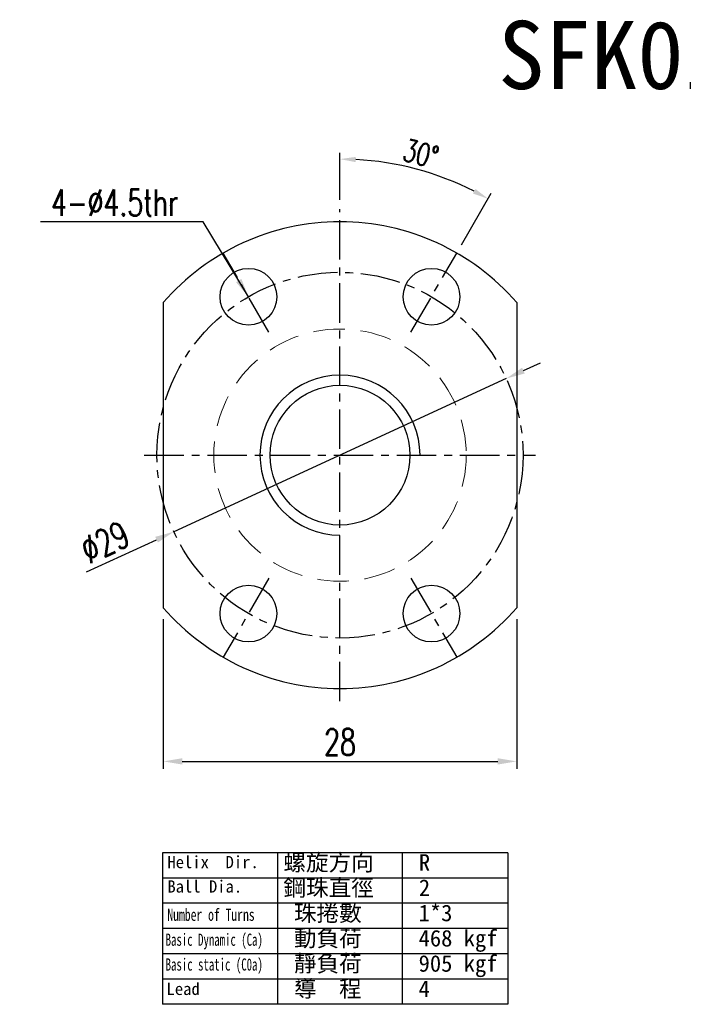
# Model space of a CAD drawing. Extents: x 36 to 141, y 55 to 133.
# Tile 1 of 46: x 36 to 89, y 55 to 133. Entities that reach past the tile are written whole.
import ezdxf

# ---------------------------------------------------------------- set-up
doc = ezdxf.new("R2010")
doc.units = 0
doc.header["$LTSCALE"] = 5
doc.header["$MEASUREMENT"] = 0
doc.linetypes.add('CENTER', pattern=[2, 1.25, -0.25, 0.25, -0.25])
doc.linetypes.add('HID-1', pattern=[1.5, 1, -0.5])
for name, color, linetype in [('CL', 1, 'CENTER'), ('DIM', 4, 'CONTINUOUS'), ('HID', 2, 'HID-1'), ('OUT', 3, 'CONTINUOUS')]:
    doc.layers.add(name, color=color, linetype=linetype)
doc.styles.add('DIM-7', font='SIMPLEX.shx', dxfattribs={"width": 0.7, "bigfont": 'chineset.shx'})
doc.styles.add('T', font='kaiu.ttf')
doc.dimstyles.new('CNS', dxfattribs={"dimtxt": 3.5, "dimasz": 2.5, "dimexe": 1, "dimexo": 1.5, "dimgap": 0.09, "dimtad": 0, "dimdsep": 46, "dimtxsty": 'DIM-7', "dimcen": 0.09, "dimclrd": 1, "dimclre": 1, "dimclrt": 4, "dimadec": 0, "dimazin": 0, "dimtfac": 1, "dimtix": 1, "dimtmove": 2, "dimatfit": 3, "dimfxl": 0, "dimtvp": 0.971429, "dimtolj": 1, "dimarcsym": 0})

# ---------------------------------------------------------------- blocks, each defined once
blk = doc.blocks.new('*D25')
at = {"layer": 'DIM', "color": 4, "lineweight": -2}
for p, q in [((47.321, 85.272), (47.321, 73.39)), ((75.321, 85.272), (75.321, 73.39)), ((48.821, 73.99), (73.821, 73.99))]:
    blk.add_line(p, q, dxfattribs=at)
at = {"layer": 'DIM', "color": 4}
for points in [[(48.821, 74.24), (48.821, 73.74), (47.321, 73.99)], [(73.821, 74.24), (73.821, 73.74), (75.321, 73.99)]]:
    blk.add_solid(points, dxfattribs=at)
at = {"layer": 'DIM', "color": 4, "insert": (61.321, 75.52), "char_height": 2.1, "attachment_point": 5, "style": 'DIM-7'}
blk.add_mtext('\\A1;28', dxfattribs=at)
blk = doc.blocks.new('*D24')
at = {"layer": 'DIM', "color": 4, "lineweight": -2}
for p, q in [((75.85, 104.966), (77.212, 105.594)), ((74.488, 104.338), (48.153, 92.193)), ((41.252, 89.01), (46.791, 91.564))]:
    blk.add_line(p, q, dxfattribs=at)
at = {"layer": 'DIM', "color": 4}
for points in [[(75.745, 105.193), (75.954, 104.739), (74.488, 104.338)], [(46.687, 91.791), (46.896, 91.337), (48.153, 92.193)]]:
    blk.add_solid(points, dxfattribs=at)
at = {"layer": 'DIM', "color": 4, "insert": (42.7, 91.362), "char_height": 2.1, "attachment_point": 5, "rotation": 24.75879, "style": 'DIM-7'}
blk.add_mtext('\\A1;∅29', dxfattribs=at)
blk = doc.blocks.new('*D26')
at = {"layer": 'DIM', "color": 4, "lineweight": -2}
for p, q in [((61.321, 118.515), (61.321, 122.234)), ((70.946, 114.936), (73.305, 119.023))]:
    blk.add_line(p, q, dxfattribs=at)
blk.add_arc((61.321, 98.265), 23.469, 63.05205, 86.94795, dxfattribs=at)
at = {"layer": 'DIM', "color": 4}
for points in [[(62.565, 121.492), (62.576, 121.909), (61.321, 121.734)], [(72.055, 119.369), (71.857, 119.003), (73.055, 118.59)]]:
    blk.add_solid(points, dxfattribs=at)
at = {"layer": 'DIM', "color": 4, "insert": (67.725, 122.166), "char_height": 1.75, "attachment_point": 5, "rotation": 345, "style": 'DIM-7'}
blk.add_mtext('\\A1;30°', dxfattribs=at)

msp = doc.modelspace()

# ---------------------------------------------------------------- linework, layer by layer
at = {"layer": 'CL', "ltscale": 0.5}
for p, q in [((61.321, 78.765), (61.321, 117.765)), ((55.696, 108.008), (52.071, 114.287)), ((66.946, 108.008), (70.571, 114.287)), ((45.821, 98.265), (76.821, 98.265)), ((55.696, 88.522), (52.071, 82.244)), ((66.946, 88.522), (70.571, 82.244))]:
    msp.add_line(p, q, dxfattribs=at)
msp.add_circle((61.321, 98.265), 14.5, dxfattribs=at)
at = {"layer": 'DIM'}
for p, q in [((74.628, 66.741), (47.25, 66.741)), ((47.25, 66.741), (47.25, 54.732)), ((56.376, 66.741), (56.376, 54.732)), ((66.252, 66.741), (66.252, 54.732)), ((74.628, 66.741), (74.628, 54.732)), ((74.628, 64.74), (47.25, 64.74)), ((74.628, 62.738), (47.25, 62.738)), ((74.628, 60.737), (47.25, 60.737)), ((74.628, 58.735), (47.25, 58.735)), ((74.628, 56.733), (47.25, 56.733)), ((74.628, 54.732), (47.25, 54.732))]:
    msp.add_line(p, q, dxfattribs=at)
at = {"layer": 'DIM', "color": 4, "linetype": 'Continuous'}
msp.add_arc((61.321, 98.265), 6.34, 0, 270, dxfattribs=at)
at = {"layer": 'HID', "lineweight": 13, "ltscale": 0.5}
msp.add_circle((61.321, 98.265), 10, dxfattribs=at)
at = {"layer": 'OUT'}
for p, q in [((47.321, 110.359), (47.321, 86.172)), ((75.321, 110.359), (75.321, 86.172))]:
    msp.add_line(p, q, dxfattribs=at)
for centre, radius in [((54.071, 110.822), 2.25), ((68.571, 110.822), 2.25), ((61.321, 98.265), 5.54), ((54.071, 85.708), 2.25), ((68.571, 85.708), 2.25)]:
    msp.add_circle(centre, radius, dxfattribs=at)
for start, end in [(40.82089, 139.17911), (220.82089, 319.17911)]:
    msp.add_arc((61.321, 98.265), 18.5, start, end, dxfattribs=at)

# ---------------------------------------------------------------- texts
at = {"layer": 'DIM', "style": 'T'}
for s, height, p in [('Helix  Dir.', 0.96768, (47.647, 65.524)), ('螺旋方向', 1.3125, (56.839, 65.321)), ('R', 1.312, (67.569, 65.321)), ('鋼珠直徑', 1.3125, (56.839, 63.319)), ('Ball Dia.', 0.9677, (47.647, 63.591)), ('2', 1.312, (67.569, 63.319)), ('珠捲數', 1.3125, (57.673, 61.317)), ('1*3', 1.3125, (67.549, 61.317)), ('動負荷', 1.3125, (57.673, 59.316)), ('468 kgf', 1.3125, (67.549, 59.316)), ('靜負荷', 1.3125, (57.673, 57.314)), ('905 kgf', 1.3125, (67.549, 57.314)), ('Lead', 0.9677, (47.578, 55.471)), ('導  程', 1.3125, (57.673, 55.313)), ('4', 1.312, (67.549, 55.313))]:
    msp.add_text(s, height=height, dxfattribs=at).set_placement(p)
for s, width, p in [('Number of Turns', 0.7, (47.647, 61.347)), ('Basic Dynamic (Ca)', 0.65, (47.509, 59.37)), ('Basic static (C0a)', 0.65, (47.509, 57.404))]:
    msp.add_text(s, height=0.96768, dxfattribs=dict(at, width=width)).set_placement(p)
at = {"layer": 'DIM', "linetype": 'Continuous', "insert": (73.852, 132.69), "char_height": 5.4, "width": 1062.42911, "attachment_point": 1, "style": 'T'}
msp.add_mtext('SFK01004', dxfattribs=at)
at = {"layer": 'DIM', "color": 4, "insert": (48.508, 117.234), "char_height": 2.1, "attachment_point": 9, "style": 'DIM-7'}
msp.add_mtext('\\A1;4-%%C4.5thr', dxfattribs=at)

# ---------------------------------------------------------------- dimensions: what is measured, and where the dimension line sits
at = {"layer": 'DIM'}
dim = msp.add_angular_dim_2l(base=(69.347, 120.319), line1=((66.946, 108.008), (70.571, 114.287)), line2=((61.321, 78.765), (61.321, 117.765)), dimstyle='CNS', override={"dimscale": 0.5, "dimgap": 0.8, "dimtad": 1, "dimclrd": 4, "dimclre": 4, "dimadec": 2, "dimazin": 2, "dimtmove": 1}, dxfattribs=at)
dim.commit()
dim.dimension.update_dxf_attribs({"geometry": '*D26', "text_midpoint": (67.725, 122.166)})
dim = msp.add_diameter_dim_2p(p1=(74.488, 104.338), p2=(48.153, 92.193), dimstyle='CNS', override={"dimscale": 0.6, "dimgap": 0.8, "dimtad": 1, "dimclrd": 4, "dimclre": 4, "dimtp": 0.05, "dimtm": 0.05, "dimtmove": 1}, dxfattribs=at)
dim.commit()
dim.dimension.update_dxf_attribs({"geometry": '*D24', "text_midpoint": (43.341, 89.973)})
dim = msp.add_linear_dim(base=(75.321, 73.99), p1=(47.321, 86.172), p2=(75.321, 86.172), angle=180, dimstyle='CNS', override={"dimscale": 0.6, "dimgap": 0.8, "dimtad": 1, "dimclrd": 4, "dimclre": 4, "dimtol": 0, "dimlim": 0, "dimtp": 0.05, "dimtm": 0.05, "dimtmove": 1}, dxfattribs=at)
dim.commit()
dim.dimension.update_dxf_attribs({"geometry": '*D25', "text_midpoint": (61.321, 75.52)})

# ---------------------------------------------------------------- leaders
at = {"layer": 'DIM', "annotation_type": 0, "has_hookline": 1, "hookline_direction": 1, "text_width": 10.92}
msp.add_leader([(54.071, 110.822), (50.488, 116.754), (48.988, 116.754)], dimstyle='CNS', override={"dimscale": 0.6, "dimgap": 0.8, "dimtad": 1, "dimclrd": 4, "dimclre": 4, "dimtp": 0.05, "dimtm": 0.05, "dimtmove": 1}, dxfattribs=at)

doc.saveas('drawing.dxf')
